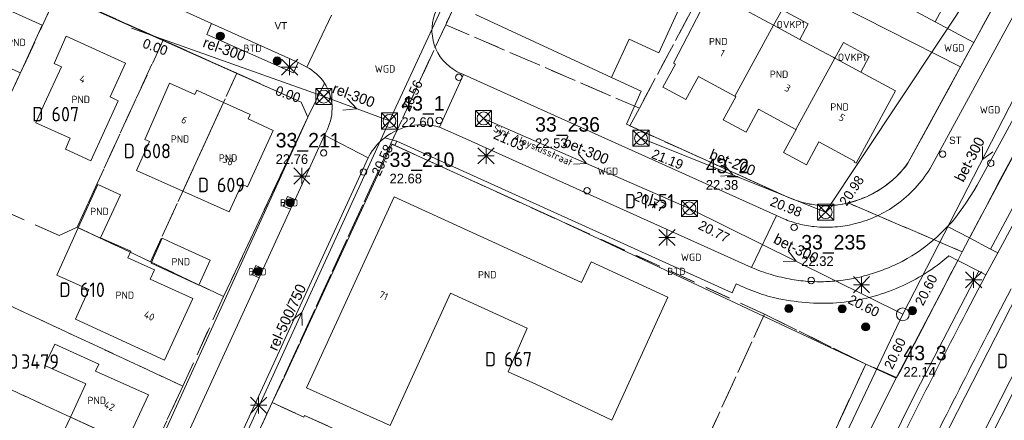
# Model space of a CAD drawing. Header units: metres. Extents: x 207644 to 210135, y 370459 to 373417.
# Tile 28 of 256: x 207996 to 208118, y 372210 to 372260. Entities that reach past the tile are written whole.
import ezdxf
from ezdxf.enums import TextEntityAlignment as Align

# ---------------------------------------------------------------- set-up
doc = ezdxf.new("R2010")
doc.units = ezdxf.units.M
doc.linetypes.add('HIDDEN2', pattern=[4.7625, 3.175, -1.5875])
for name, color, linetype in [('BTD', 7, 'Continuous'), ('combi_kolk', 7, 'Continuous'), ('CON_BxH200x200mm', 7, 'Continuous'), ('CON_BxH300x300mm', 7, 'Continuous'), ('CON_BxH500x750mm', 7, 'Continuous'), ('DMM_BxH200x200mm', 7, 'Continuous'), ('DMM_BxH300x300mm', 7, 'Continuous'), ('DMM_BxH500x750mm', 7, 'Continuous'), ('GB', 1, 'Continuous'), ('GB07', 1, 'Continuous'), ('GB11', 1, 'Continuous'), ('INV_BxH200x200mm', 7, 'Continuous'), ('INV_BxH300x300mm', 7, 'Continuous'), ('INV_BxH500x750mm', 7, 'Continuous'), ('KAD_perceelnummer', 212, 'Continuous'), ('KAD_sectie', 212, 'Continuous'), ('KAD_Vastgesteld_Perceel', 212, 'Continuous'), ('KO_INSPECTIE', 7, 'Continuous'), ('NAR', 7, 'Continuous'), ('NLV_inspectieput', 7, 'Continuous'), ('NNR_inspectieput', 7, 'Continuous'), ('NOD_inspectieput', 7, 'Continuous'), ('ORL', 7, 'Continuous'), ('OVKP1', 7, 'Continuous'), ('PIJL', 7, 'Continuous'), ('PND', 7, 'Continuous'), ('trottoirkolk', 7, 'Continuous'), ('WGD', 7, 'Continuous')]:
    doc.layers.add(name, color=color, linetype=linetype)
for name, color, linetype, lineweight in [('GMV', 7, 'Continuous', 25), ('GP1', 7, 'Continuous', 30), ('Q21_lantaarnpaal', 1, 'Continuous', 0), ('Q26_boom', 72, 'Continuous', 0), ('Q28_rioolput', 153, 'Continuous', 0)]:
    doc.layers.add(name, color=color, linetype=linetype, lineweight=lineweight)
doc.styles.add('ISO', font='isocpeur.ttf', dxfattribs={"height": 1})
doc.styles.add('ISOCP', font='ISOCP.shx', dxfattribs={"height": 1.8})

# ---------------------------------------------------------------- blocks, each defined once
blk = doc.blocks.new('ACMAP_ANN_TEMPLATE_Vastgesteld_Perceelnummer')
at = {"layer": 'KAD_perceelnummer', "style": 'ISOCP'}
blk.add_attdef('Perceelnummer', text='', height=1.8, dxfattribs=at).set_placement((0, 0), align=Align.MIDDLE)
at = {"layer": 'KAD_sectie', "style": 'ISOCP'}
blk.add_attdef('sectie', text='', height=1.8, dxfattribs=at).set_placement((-2.7, 0), align=Align.MIDDLE_RIGHT)
blk = doc.blocks.new('Q21')
for p, q in [((-1, 1), (0, 0)), ((-1, 0), (0, 0)), ((-1, -1), (0, 0)), ((0, 1), (0, 0)), ((0, 0), (1, 1)), ((0, 0), (1, 0)), ((0, 0), (0, -1)), ((0, 0), (1, -1))]:
    blk.add_line(p, q)
blk = doc.blocks.new('Q28')
at = {"linetype": 'Continuous'}
for p, q in [((-1, -1), (1, 1)), ((-1, 1), (1, -1))]:
    blk.add_line(p, q, dxfattribs=at)
blk.add_lwpolyline([(1, 1), (1, -1), (-1, -1), (-1, 1)], close=True)
blk = doc.blocks.new('Q26')
blk.add_hatch(color=256).paths.add_polyline_path([(-0.45, -0.01, 1), (0.55, -0.01, 1)])
blk.add_circle((0.05, -0.01), 0.5)

msp = doc.modelspace()

# ---------------------------------------------------------------- linework, layer by layer
at = {"layer": 'combi_kolk', "color": 253, "lineweight": 13}
for centre in [(208050.52, 372252.38), (208110.44, 372242.86), (208092.05, 372233.78)]:
    msp.add_circle(centre, 0.4, dxfattribs=at)
at = {"layer": 'CON_BxH200x200mm', "color": 253, "linetype": 'Continuous', "lineweight": 13}
msp.add_lwpolyline([(208095.94, 372235.66), (208073.08, 372244.82)], dxfattribs=at)
at = {"layer": 'CON_BxH300x300mm', "color": 253, "linetype": 'Continuous', "lineweight": 13}
for points in [[(208137.75, 372298.66), (208095.94, 372235.66)], [(208105.5, 372223), (208125.22, 372261.4)], [(208033.79, 372249.99), (208009.961, 372258.461)], [(208041.93, 372246.97), (208033.79, 372249.99)], [(208053.58, 372247.28), (208079.07, 372236.13)], [(208079.07, 372236.13), (208105.5, 372223)], [(208105.5, 372223), (208087, 372184)]]:
    msp.add_lwpolyline(points, dxfattribs=at)
at = {"layer": 'CON_BxH500x750mm', "color": 253, "linetype": 'Continuous', "lineweight": 13}
for points in [[(208058.39, 372282.56), (208041.93, 372246.97)], [(208041.93, 372246.97), (208020.2, 372199.47)]]:
    msp.add_lwpolyline(points, dxfattribs=at)
at = {"layer": 'GB', "color": 253, "linetype": 'Continuous', "lineweight": 13}
for points in [[(208109.493, 372259.268), (208126.531, 372290.756)], [(208098.013, 372265.472), (208109.493, 372259.268)], [(208077.119, 372254.137), (208081.685, 372263.02)], [(207995.219, 372260.481), (207998.892, 372258.832)], [(208085.303, 372261.078), (208089.49, 372258.829)], [(208069.428, 372252.349), (208052.571, 372260.161)], [(207998.892, 372258.832), (207996.241, 372252.929)], [(208089.49, 372258.829), (208092.748, 372257.081)], [(208000.378, 372254.108), (208001.892, 372257.463)], [(208001.892, 372257.463), (208009.243, 372254.146)], [(208071.613, 372257.094), (208069.602, 372252.726)], [(208096.862, 372254.872), (208092.748, 372257.081)], [(208097.078, 372254.756), (208096.862, 372254.872)], [(208097.078, 372254.756), (208100.317, 372253.017)], [(207999.195, 372249.129), (208001.299, 372253.693)], [(208001.299, 372253.693), (208000.378, 372254.108)], [(208009.243, 372254.146), (208007.311, 372249.944)], [(208075.792, 372251.159), (208077.347, 372254.013)], [(208077.347, 372254.013), (208077.119, 372254.137)], [(208100.317, 372253.017), (208104.597, 372250.719)], [(208069.602, 372252.726), (208069.428, 372252.349)], [(208080.188, 372252.464), (208078.633, 372249.611)], [(208084.676, 372250.032), (208080.188, 372252.464)], [(208014.682, 372251.644), (208011.606, 372244.676)], [(208017.804, 372250.232), (208014.682, 372251.644)], [(208018.052, 372250.778), (208017.804, 372250.232)], [(208021.383, 372249.267), (208018.052, 372250.778)], [(208076.123, 372250.978), (208075.792, 372251.159)], [(208078.633, 372249.611), (208076.123, 372250.978)], [(208104.597, 372250.719), (208099.74, 372241.726)], [(208008.331, 372249.475), (208004.951, 372242.043)], [(208007.311, 372249.944), (208008.331, 372249.475)], [(208083.272, 372247.096), (208084.814, 372249.957)], [(208084.814, 372249.957), (208084.676, 372250.032)], [(208021.383, 372249.267), (208024.664, 372247.778)], [(208087.64, 372248.434), (208086.099, 372245.573)], [(208092.235, 372245.929), (208087.64, 372248.434)], [(208024.664, 372247.778), (208024.416, 372247.232)], [(208024.416, 372247.232), (208027.52, 372245.802)], [(208086.099, 372245.573), (208083.272, 372247.096)], [(208027.52, 372245.802), (208024.345, 372238.808)], [(208090.734, 372243.045), (208092.274, 372245.908)], [(208092.274, 372245.908), (208092.235, 372245.929)], [(208001.778, 372243.476), (208002.393, 372244.826)], [(208011.606, 372244.676), (208012.199, 372244.408)], [(208004.951, 372242.043), (208001.778, 372243.476)], [(208012.199, 372244.408), (208010.577, 372240.817)], [(208095.112, 372244.381), (208093.573, 372241.519)], [(208099.506, 372241.966), (208095.112, 372244.381)], [(208093.573, 372241.519), (208090.734, 372243.045)], [(208010.577, 372240.817), (208016.337, 372238.247)], [(208099.458, 372241.879), (208099.506, 372241.966)], [(208099.74, 372241.726), (208099.458, 372241.879)], [(208003.385, 372233.725), (208005.814, 372239.109)], [(208005.814, 372239.109), (208008.616, 372237.812)], [(208023.644, 372239.127), (208022.081, 372235.685)], [(208024.345, 372238.808), (208023.644, 372239.127)], [(208008.616, 372237.812), (208006.144, 372232.498)], [(208022.081, 372235.685), (208016.337, 372238.247)], [(208031.645, 372213.866), (208042.489, 372237.542)], [(208042.489, 372237.542), (208065.715, 372226.94)], [(208003.385, 372233.725), (208000.742, 372227.867)], [(208009.882, 372230.829), (208006.144, 372232.498)], [(208015.185, 372231.783), (208013.754, 372232.438)], [(208019.732, 372229.703), (208015.185, 372231.783)], [(208009.506, 372230.019), (208009.882, 372230.829)], [(208012.827, 372228.498), (208009.506, 372230.019)], [(208012.423, 372229.329), (208018.326, 372226.63)], [(208018.326, 372226.63), (208019.732, 372229.703)], [(208065.715, 372226.94), (208066.89, 372229.492)], [(208066.89, 372229.492), (208076.418, 372225.141)], [(208012.296, 372227.356), (208012.827, 372228.498)], [(208017.552, 372224.938), (208012.296, 372227.356)], [(208014.071, 372217.325), (208017.552, 372224.938)], [(208049.488, 372225.623), (208042.008, 372209.2)], [(208058.981, 372221.271), (208049.488, 372225.623)], [(208076.418, 372225.141), (208069.448, 372209.878)], [(208003.037, 372222.382), (208014.071, 372217.325)], [(208000.459, 372219.293), (207999.249, 372216.667)], [(208005.925, 372216.826), (208000.459, 372219.293)], [(207999.249, 372216.667), (208004.309, 372214.38)], [(208005.532, 372215.968), (208005.925, 372216.826)], [(208012.086, 372213.031), (208005.532, 372215.968)], [(208060.07, 372214.325), (208056.641, 372215.87)], [(208004.309, 372214.38), (208002.401, 372210.251)], [(208069.448, 372209.878), (208060.07, 372214.325)], [(208009.322, 372207.052), (208012.086, 372213.031)], [(208042.008, 372209.2), (208031.645, 372213.866)], [(208027.391, 372212.053), (208024.641, 372206.06)], [(208031.299, 372210.259), (208027.391, 372212.053)], [(208031.395, 372210.468), (208031.299, 372210.259)], [(208041.253, 372205.989), (208031.395, 372210.468)], [(208000.487, 372206.109), (208002.401, 372210.251)]]:
    msp.add_lwpolyline(points, dxfattribs=at)
at = {"layer": 'GB07', "color": 253, "linetype": 'Continuous', "lineweight": 13}
for points in [[(208084.676, 372250.032), (208089.49, 372258.829)], [(208097.078, 372254.756), (208092.235, 372245.929)], [(208021.383, 372249.267), (208016.337, 372238.247)], [(208003.385, 372233.725), (208006.115, 372232.436)], [(208006.115, 372232.436), (208006.144, 372232.498)], [(208009.322, 372207.052), (208002.401, 372210.251)]]:
    msp.add_lwpolyline(points, dxfattribs=at)
at = {"layer": 'GB11', "color": 253, "linetype": 'Continuous', "lineweight": 13}
for points in [[(208078.22, 372261.8), (208075.277, 372255.407)], [(208075.277, 372255.407), (208071.613, 372257.094)], [(207996.241, 372252.929), (207992.561, 372254.56)], [(207998.123, 372246.75), (207999.195, 372249.129)], [(208002.393, 372244.826), (207998.123, 372246.75)], [(208013.754, 372232.438), (208012.423, 372229.329)], [(208000.742, 372227.867), (208004.683, 372226.086)], [(208004.683, 372226.086), (208003.037, 372222.382)], [(208056.641, 372215.87), (208058.981, 372221.271)]]:
    msp.add_lwpolyline(points, dxfattribs=at)
at = {"layer": 'GMV', "color": 253, "linetype": 'Continuous', "lineweight": 13}
for points in [[(208108.875, 372241.089), (208140.479, 372299.127)], [(208145.846, 372296.205), (208114.711, 372239.023)], [(208114.29, 372256.676), (208133.764, 372292.369)], [(208000, 372263.195), (208030.969, 372249.307)], [(208094.715, 372262.811), (208112.649, 372253.669)], [(208019.893, 372259.061), (208015.438, 372261.081)], [(208031.672, 372253.642), (208034.722, 372260.092)], [(208109.493, 372259.268), (208114.29, 372256.676)], [(208019.296, 372257.695), (208019.893, 372259.061)], [(208030.613, 372254.211), (208019.893, 372259.061)], [(208030.039, 372252.935), (208019.296, 372257.695)], [(208112.649, 372253.669), (208114.29, 372256.676)], [(208030.613, 372254.211), (208030.039, 372252.935)], [(208031.672, 372253.642), (208030.613, 372254.211)], [(208130.263, 372254.84), (208117.25, 372230.618)], [(208051.077, 372252.733), (208050.316, 372253.077)], [(208106.184, 372241.819), (208112.649, 372253.669)], [(208048.126, 372246.199), (208051.077, 372252.733)], [(208051.077, 372252.733), (208089.839, 372235.228)], [(208069.428, 372252.349), (208073.11, 372250.643)], [(208031.816, 372247.425), (208033.872, 372251.657)], [(208073.11, 372250.643), (208071.277, 372246.554)], [(208126.362, 372249.691), (208116.365, 372231.084)], [(208030.969, 372249.307), (208031.816, 372247.425)], [(208031.816, 372247.425), (208008.736, 372196.596)], [(208121.996, 372247.842), (208113.745, 372232.462)], [(208033.885, 372245.195), (208034.226, 372245.938)], [(208048.126, 372246.199), (208051.305, 372244.809)], [(208071.277, 372246.554), (208089, 372238.55)], [(208030.225, 372237.214), (208033.885, 372245.195)], [(208033.885, 372245.195), (208039.285, 372242.376)], [(208042.844, 372244.442), (208041.327, 372244.893)], [(208051.305, 372244.809), (208086.772, 372228.805)], [(208042.199, 372244.057), (208028.868, 372215.171)], [(208042.596, 372243.93), (208042.199, 372244.057)], [(208042.596, 372243.93), (208042.844, 372244.442)], [(208062.469, 372234.881), (208042.596, 372243.93)], [(208042.844, 372244.442), (208084.351, 372225.669)], [(207997.66, 372151.728), (208039.285, 372242.376)], [(208039.285, 372242.376), (208039.402, 372242.63)], [(208089, 372238.55), (208091.353, 372237.495)], [(208114.711, 372239.023), (208114.296, 372238.306)], [(208028.748, 372236.409), (208029.296, 372237.619)], [(208029.296, 372237.619), (208030.225, 372237.214)], [(208029.679, 372236.023), (208030.225, 372237.214)], [(208113.859, 372237.602), (208113.405, 372236.909)], [(208114.296, 372238.306), (208113.859, 372237.602)], [(208026.29, 372228.631), (208029.679, 372236.023)], [(208029.679, 372236.023), (208028.748, 372236.409)], [(208112.932, 372236.229), (208112.499, 372235.635)], [(208113.405, 372236.909), (208112.932, 372236.229)], [(208096.427, 372218.917), (208062.469, 372234.881)], [(208086.772, 372228.805), (208089.839, 372235.228)], [(208089.839, 372235.228), (208090.767, 372234.824)], [(208112.056, 372235.048), (208111.594, 372234.476)], [(208112.499, 372235.635), (208112.056, 372235.048)], [(208111.054, 372233.877), (208110.393, 372233.208)], [(208111.594, 372234.476), (208111.054, 372233.877)], [(208111.054, 372233.877), (208113.745, 372232.462)], [(208109.705, 372232.566), (208108.966, 372231.929)], [(208110.393, 372233.208), (208109.705, 372232.566)], [(208113.745, 372232.462), (208116.365, 372231.084)], [(208108.205, 372231.318), (208107.688, 372230.934)], [(208108.966, 372231.929), (208108.205, 372231.318)], [(208117.25, 372230.618), (208116.365, 372231.084)], [(208106.057, 372229.9), (208105.401, 372229.535)], [(208106.611, 372230.229), (208106.057, 372229.9)], [(208107.155, 372230.573), (208106.611, 372230.229)], [(208107.688, 372230.934), (208107.155, 372230.573)], [(208111.211, 372230.252), (208112.314, 372229.68)], [(208117.25, 372230.618), (208115.793, 372227.874)], [(208024.867, 372227.917), (208025.37, 372229.036)], [(208025.37, 372229.036), (208026.29, 372228.631)], [(208025.783, 372227.526), (208026.29, 372228.631)], [(208105.401, 372229.535), (208104.47, 372229.099)], [(208112.314, 372229.68), (208104.713, 372215.151)], [(208112.314, 372229.68), (208114.905, 372228.335)], [(208015.405, 372204.894), (208025.783, 372227.526)], [(208025.783, 372227.526), (208024.867, 372227.917)], [(208107.144, 372213.377), (208114.905, 372228.335)], [(208115.793, 372227.874), (208113.354, 372223.215)], [(208115.793, 372227.874), (208114.905, 372228.335)], [(208084.351, 372225.669), (208084.848, 372226.792)], [(208108.514, 372203.585), (208119.807, 372225.672)], [(208116.74, 372221.967), (208118.922, 372226.138)], [(208123.374, 372223.794), (208114.199, 372205.788)], [(208124.259, 372223.328), (208116.012, 372207.119)], [(208100.919, 372216.836), (208096.427, 372218.917)], [(208071.97, 372154.276), (208100.919, 372216.836)], [(208100.919, 372216.836), (208104.683, 372215.091)], [(208028.868, 372215.171), (208027.391, 372212.053)], [(208100.769, 372207.278), (208104.683, 372215.091)], [(208104.713, 372215.151), (208104.683, 372215.091)], [(208096.201, 372191.24), (208107.144, 372213.377)]]:
    msp.add_lwpolyline(points, dxfattribs=at)
for points in [[(208047.76, 372260.779, 0.4051125), (208050.316, 372253.077)], [(208033.872, 372251.657, 0.1297381), (208031.672, 372253.642)], [(208033.872, 372251.657, -0.2643755), (208034.226, 372245.938)], [(208048.126, 372246.199, 0.2432517), (208041.327, 372244.893)], [(208041.327, 372244.893, 0.0993396), (208039.402, 372242.63)], [(208104.786, 372240.157, 0.0418568), (208106.184, 372241.819)], [(208107.02, 372238.632, 0.0519076), (208108.875, 372241.089)], [(208103.118, 372238.766, 0.0461003), (208104.786, 372240.157)], [(208101.002, 372237.581, 0.0457764), (208103.118, 372238.766)], [(208104.715, 372236.591, 0.0478791), (208107.02, 372238.632)], [(208091.353, 372237.495, 0.037422), (208093.062, 372236.877)], [(208098.708, 372236.794, 0.0449886), (208101.002, 372237.581)], [(208093.062, 372236.877, 0.0431546), (208094.849, 372236.544)], [(208094.849, 372236.544, 0.0407252), (208096.789, 372236.503)], [(208096.789, 372236.503, 0.0473588), (208098.708, 372236.794)], [(208102.283, 372235.173, 0.0509333), (208104.715, 372236.591)], [(208090.767, 372234.824, 0.0326152), (208092.614, 372234.202)], [(208099.629, 372234.235, 0.0438263), (208102.283, 372235.173)], [(208092.614, 372234.202, 0.0442925), (208094.533, 372233.863)], [(208094.533, 372233.863, 0.0382253), (208097.097, 372233.831)], [(208097.097, 372233.831, 0.0474458), (208099.629, 372234.235)], [(208108.277, 372228.062, 0.0382386), (208111.211, 372230.252)], [(208089.225, 372227.915, -0.0326098), (208086.772, 372228.805)], [(208104.47, 372229.099, -0.0237575), (208102.493, 372228.296)], [(208091.766, 372227.322, -0.0279793), (208089.225, 372227.915)], [(208100.448, 372227.684, -0.0240266), (208098.359, 372227.266)], [(208102.493, 372228.296, -0.0253524), (208100.448, 372227.684)], [(208105.042, 372226.35, 0.0389898), (208108.277, 372228.062)], [(208084.848, 372226.792, 0.0272046), (208087.443, 372225.691)], [(208093.995, 372227.068, -0.0295834), (208091.766, 372227.322)], [(208096.239, 372227.058, -0.0240637), (208093.995, 372227.068)], [(208098.359, 372227.266, -0.0264383), (208096.239, 372227.058)], [(208101.487, 372225.128, 0.0387808), (208105.042, 372226.35)], [(208087.443, 372225.691, 0.0379498), (208090.158, 372224.93)], [(208097.786, 372224.473, 0.0402886), (208101.487, 372225.128)], [(208090.158, 372224.93, 0.0331867), (208093.955, 372224.42)], [(208093.955, 372224.42, 0.0420284), (208097.786, 372224.473)], [(208113.354, 372223.215, 0.0079735), (208101.312, 372199.387)], [(208104.459, 372197.691, -0.0040111), (208116.74, 372221.967)]]:
    msp.add_lwpolyline(points, format="xyb", dxfattribs=at)
at = {"layer": 'GP1', "color": 253, "linetype": 'Continuous', "lineweight": 13}
for points in [[(208089.49, 372258.829), (208090.545, 372260.757)], [(208090.545, 372260.757), (208093.787, 372259.016)], [(208093.787, 372259.016), (208092.748, 372257.081)], [(208097.078, 372254.756), (208098.147, 372256.704)], [(208098.147, 372256.704), (208101.352, 372254.945)], [(208101.352, 372254.945), (208100.317, 372253.017)]]:
    msp.add_lwpolyline(points, dxfattribs=at)
at = {"layer": 'KAD_Vastgesteld_Perceel', "color": 253, "linetype": 'HIDDEN2', "lineweight": 13}
for points in [[(208221.907, 372431.51), (208117.576, 372239.717), (208113.76, 372232.49), (208113.684, 372232.324), (208112.868, 372230.75), (208098.714, 372236.806), (208099.493, 372237.015), (208100.256, 372237.274), (208101.002, 372237.581), (208101.731, 372237.933), (208102.437, 372238.328), (208103.118, 372238.766), (208103.702, 372239.195), (208104.259, 372239.659), (208104.786, 372240.157), (208105.283, 372240.685), (208105.749, 372241.239), (208106.184, 372241.819), (208134.368, 372293.476)], [(208100.947, 372207.635), (208104.713, 372215.151), (208105.245, 372216.073), (208105.735, 372217.019), (208112.312, 372229.676), (208112.868, 372230.75), (208113.684, 372232.324), (208113.76, 372232.49), (208117.576, 372239.717), (208221.907, 372431.51)], [(208087.649, 372343.022), (208086.521, 372340.578), (208083.774, 372334.629), (208081.187, 372329.024), (208077.316, 372320.637), (208077.039, 372320.001), (208073.906, 372313.203), (208073.72, 372312.782), (208073.662, 372312.65), (208073.735, 372312.617), (208070.61, 372305.844), (208067.824, 372299.806), (208064.94, 372293.555), (208062.636, 372288.514), (208060.25, 372283.271), (208059.849, 372282.384), (208059.74, 372282.148), (208056.976, 372276.151), (208056.377, 372274.972), (208048.884, 372258.902), (208042.106, 372244.171), (208027.391, 372212.053), (208027.391, 372212.053), (208024.641, 372206.06)], [(208134.368, 372293.476), (208106.184, 372241.819), (208106.184, 372241.819), (208105.749, 372241.239), (208105.283, 372240.685), (208104.786, 372240.157), (208104.259, 372239.659), (208103.702, 372239.195), (208103.118, 372238.766), (208102.437, 372238.328), (208101.731, 372237.933), (208101.002, 372237.581), (208100.256, 372237.274), (208099.493, 372237.015), (208098.714, 372236.806), (208098.08, 372236.661), (208097.437, 372236.56), (208096.789, 372236.503), (208095.818, 372236.485), (208094.849, 372236.544), (208093.949, 372236.673), (208093.062, 372236.877), (208092.196, 372237.153), (208091.353, 372237.495), (208088.959, 372238.566), (208071.706, 372246.359), (208072.87, 372248.543), (208081.563, 372264.853)], [(208012.411, 372205.625), (208016.324, 372214.102), (208021.373, 372225.196), (208031.816, 372247.425), (208030.969, 372249.307), (208023.034, 372252.872), (208013.876, 372256.986), (208000.792, 372262.864), (207976.51, 372273.772)], [(208071.97, 372154.276), (208100.919, 372216.836), (208104.713, 372215.151), (208100.947, 372207.635)]]:
    msp.add_lwpolyline(points, dxfattribs=at)
for points in [[(207959.656, 372254.908), (207969.091, 372275.559), (207971.001, 372276.299), (207976.51, 372273.772), (208000.792, 372262.864), (207990.692, 372240.887), (207959.656, 372254.908)], [(208056.377, 372274.972), (208065.022, 372270.887), (208065.712, 372272.327), (208068.015, 372271.259), (208067.973, 372271.171), (208081.169, 372265.052), (208081.563, 372264.853), (208072.87, 372248.543), (208048.884, 372258.902), (208056.377, 372274.972)], [(207989.35, 372237.985), (207990.692, 372240.887), (208000.792, 372262.864), (208013.876, 372256.986), (208003.24, 372233.794), (208001.004, 372232.767), (207989.35, 372237.985)], [(208098.714, 372236.806), (208112.868, 372230.75), (208112.312, 372229.676), (208105.735, 372217.019), (208105.245, 372216.073), (208104.713, 372215.151), (208100.919, 372216.836), (208088.381, 372223.013), (208042.106, 372244.171), (208048.884, 372258.902), (208072.87, 372248.543), (208071.706, 372246.359), (208088.959, 372238.566), (208091.353, 372237.495), (208092.196, 372237.153), (208093.062, 372236.877), (208093.949, 372236.673), (208094.849, 372236.544), (208095.818, 372236.485), (208096.789, 372236.503), (208097.437, 372236.56), (208098.08, 372236.661), (208098.714, 372236.806)], [(208012.332, 372229.5), (208003.24, 372233.794), (208013.876, 372256.986), (208023.034, 372252.872), (208012.332, 372229.5)], [(208031.816, 372247.425), (208021.373, 372225.196), (208012.332, 372229.5), (208023.034, 372252.872), (208030.969, 372249.307), (208031.816, 372247.425)], [(208073.577, 372190.705), (208059.99, 372196.983), (208059.593, 372197.166), (208041.122, 372205.701), (208041.253, 372205.989), (208031.395, 372210.468), (208031.299, 372210.259), (208027.391, 372212.053), (208042.106, 372244.171), (208088.381, 372223.013), (208073.577, 372190.705)], [(208021.373, 372225.196), (208016.324, 372214.102), (207985.039, 372228.659), (207986.784, 372232.436), (207989.35, 372237.985), (208001.004, 372232.767), (208003.24, 372233.794), (208012.332, 372229.5), (208021.373, 372225.196)], [(208012.411, 372205.625), (207981.089, 372220.11), (207981.509, 372221.019), (207984.164, 372226.767), (207985.039, 372228.659), (208016.324, 372214.102), (208012.411, 372205.625)], [(208068.305, 372156.001), (208059.425, 372160.138), (208073.577, 372190.705), (208088.381, 372223.013), (208100.919, 372216.836), (208071.97, 372154.276), (208068.305, 372156.001)], [(208008.434, 372197.007), (208003.948, 372199.061), (207997.738, 372201.993), (207991.333, 372204.947), (207977.129, 372211.545), (207978.849, 372215.265), (207981.089, 372220.11), (208012.411, 372205.625), (208008.434, 372197.007)], [(208021.105, 372137.865), (208005.768, 372144.761), (207998.127, 372148.286), (208006.842, 372167.364), (208013.444, 372181.681), (208024.641, 372206.06), (208027.391, 372212.053), (208031.299, 372210.259), (208031.395, 372210.468), (208041.253, 372205.989), (208041.122, 372205.701), (208059.593, 372197.166), (208030.5, 372133.504), (208021.105, 372137.865)]]:
    msp.add_lwpolyline(points, close=True, dxfattribs=at)
at = {"layer": 'NOD_inspectieput', "color": 253, "lineweight": 13}
for centre in [(208033.79, 372249.99), (208041.93, 372246.97), (208053.58, 372247.28), (208073.08, 372244.82), (208079.07, 372236.13), (208095.94, 372235.66), (208105.5, 372223)]:
    msp.add_circle(centre, 0.8, dxfattribs=at)
at = {"layer": 'PIJL', "color": 253, "lineweight": 13}
for points in [[(208036.67, 372249.75), (208037.86, 372248.48), (208036.13, 372248.29)], [(208115.38, 372243.81), (208115.36, 372242.2), (208116.66, 372243.15)], [(208065.29, 372242.94), (208066.33, 372241.71), (208064.72, 372241.62)], [(208083.44, 372241.44), (208084.51, 372240.24), (208082.91, 372240.11)], [(208091.32, 372230.85), (208092.29, 372229.57), (208090.68, 372229.56)], [(208029.81, 372222.21), (208031.07, 372223.22), (208031.12, 372221.61)]]:
    msp.add_lwpolyline(points, dxfattribs=at)
at = {"layer": 'trottoirkolk', "color": 253, "lineweight": 13}
for centre in [(208048.08, 372247.04), (208033.77, 372243), (208116.39, 372241.74), (208038.7, 372240.64), (208066.39, 372238.32), (208094.16, 372227.19)]:
    msp.add_circle(centre, 0.4, dxfattribs=at)

# ---------------------------------------------------------------- block references
at = {"layer": 'KAD_Vastgesteld_Perceel', "color": 253, "linetype": 'HIDDEN2', "lineweight": 13}
ref = msp.add_blockref('ACMAP_ANN_TEMPLATE_Vastgesteld_Perceelnummer', (208001.773, 372247.816), dxfattribs=at)
ref.add_attrib('Perceelnummer', '607', dxfattribs={"layer": 'KAD_perceelnummer', "lineweight": 13, "height": 1.8, "style": 'ISOCP'}).set_placement((208001.773, 372247.816), align=Align.MIDDLE)
ref.add_attrib('sectie', 'D', dxfattribs={"layer": 'KAD_sectie', "lineweight": 13, "height": 1.8, "style": 'ISOCP'}).set_placement((207999.073, 372247.816), align=Align.MIDDLE_RIGHT)
ref = msp.add_blockref('ACMAP_ANN_TEMPLATE_Vastgesteld_Perceelnummer', (208013.099, 372243.243), dxfattribs=at)
ref.add_attrib('Perceelnummer', '608', dxfattribs={"layer": 'KAD_perceelnummer', "lineweight": 13, "height": 1.8, "style": 'ISOCP'}).set_placement((208013.099, 372243.243), align=Align.MIDDLE)
ref.add_attrib('sectie', 'D', dxfattribs={"layer": 'KAD_sectie', "lineweight": 13, "height": 1.8, "style": 'ISOCP'}).set_placement((208010.399, 372243.243), align=Align.MIDDLE_RIGHT)
ref = msp.add_blockref('ACMAP_ANN_TEMPLATE_Vastgesteld_Perceelnummer', (208022.286, 372239.034), dxfattribs=at)
ref.add_attrib('Perceelnummer', '609', dxfattribs={"layer": 'KAD_perceelnummer', "lineweight": 13, "height": 1.8, "style": 'ISOCP'}).set_placement((208022.286, 372239.034), align=Align.MIDDLE)
ref.add_attrib('sectie', 'D', dxfattribs={"layer": 'KAD_sectie', "lineweight": 13, "height": 1.8, "style": 'ISOCP'}).set_placement((208019.586, 372239.034), align=Align.MIDDLE_RIGHT)
ref = msp.add_blockref('ACMAP_ANN_TEMPLATE_Vastgesteld_Perceelnummer', (208075.162, 372237.027), dxfattribs=at)
ref.add_attrib('Perceelnummer', '1451', dxfattribs={"layer": 'KAD_perceelnummer', "lineweight": 13, "height": 1.8, "style": 'ISOCP'}).set_placement((208075.162, 372237.027), align=Align.MIDDLE)
ref.add_attrib('sectie', 'D', dxfattribs={"layer": 'KAD_sectie', "lineweight": 13, "height": 1.8, "style": 'ISOCP'}).set_placement((208072.462, 372237.027), align=Align.MIDDLE_RIGHT)
ref = msp.add_blockref('ACMAP_ANN_TEMPLATE_Vastgesteld_Perceelnummer', (208005.126, 372226.044), dxfattribs=at)
ref.add_attrib('Perceelnummer', '610', dxfattribs={"layer": 'KAD_perceelnummer', "lineweight": 13, "height": 1.8, "style": 'ISOCP'}).set_placement((208005.126, 372226.044), align=Align.MIDDLE)
ref.add_attrib('sectie', 'D', dxfattribs={"layer": 'KAD_sectie', "lineweight": 13, "height": 1.8, "style": 'ISOCP'}).set_placement((208002.426, 372226.044), align=Align.MIDDLE_RIGHT)
ref = msp.add_blockref('ACMAP_ANN_TEMPLATE_Vastgesteld_Perceelnummer', (207998.649, 372217.142), dxfattribs=at)
ref.add_attrib('Perceelnummer', '3479', dxfattribs={"layer": 'KAD_perceelnummer', "lineweight": 13, "height": 1.8, "style": 'ISOCP'}).set_placement((207998.649, 372217.142), align=Align.MIDDLE)
ref.add_attrib('sectie', 'D', dxfattribs={"layer": 'KAD_sectie', "lineweight": 13, "height": 1.8, "style": 'ISOCP'}).set_placement((207995.949, 372217.142), align=Align.MIDDLE_RIGHT)
ref = msp.add_blockref('ACMAP_ANN_TEMPLATE_Vastgesteld_Perceelnummer', (208057.842, 372217.438), dxfattribs=at)
ref.add_attrib('Perceelnummer', '667', dxfattribs={"layer": 'KAD_perceelnummer', "lineweight": 13, "height": 1.8, "style": 'ISOCP'}).set_placement((208057.842, 372217.438), align=Align.MIDDLE)
ref.add_attrib('sectie', 'D', dxfattribs={"layer": 'KAD_sectie', "lineweight": 13, "height": 1.8, "style": 'ISOCP'}).set_placement((208055.142, 372217.438), align=Align.MIDDLE_RIGHT)
ref = msp.add_blockref('ACMAP_ANN_TEMPLATE_Vastgesteld_Perceelnummer', (208121.232, 372217.218), dxfattribs=at)
ref.add_attrib('Perceelnummer', '3507', dxfattribs={"layer": 'KAD_perceelnummer', "lineweight": 13, "height": 1.8, "style": 'ISOCP'}).set_placement((208121.232, 372217.218), align=Align.MIDDLE)
ref.add_attrib('sectie', 'D', dxfattribs={"layer": 'KAD_sectie', "lineweight": 13, "height": 1.8, "style": 'ISOCP'}).set_placement((208118.532, 372217.218), align=Align.MIDDLE_RIGHT)
at = {"layer": 'Q21_lantaarnpaal', "color": 253}
for p in [(208029.559, 372253.641), (208053.879, 372242.653), (208031.07, 372240.136), (208076.289, 372232.525), (208100.378, 372226.668), (208114.273, 372227.263), (208025.716, 372211.718)]:
    msp.add_blockref('Q21', p, dxfattribs=at)
at = {"layer": 'Q26_boom', "color": 253}
for p in [(208020.924, 372257.5), (208027.968, 372254.422), (208029.585, 372236.821), (208025.598, 372228.324), (208091.331, 372223.718), (208097.932, 372223.698), (208106.639, 372223.46), (208100.855, 372221.445)]:
    msp.add_blockref('Q26', p, dxfattribs=at)
at = {"layer": 'Q28_rioolput', "color": 253}
for p in [(208033.787, 372249.988), (208053.575, 372247.284), (208041.927, 372246.968), (208073.082, 372244.823), (208079.074, 372236.125), (208095.944, 372235.655)]:
    msp.add_blockref('Q28', p, dxfattribs=at)

# ---------------------------------------------------------------- texts
at = {"layer": 'BTD', "color": 253, "linetype": 'Continuous', "lineweight": 13, "style": 'ISO'}
for p in [(208024.955, 372255.98), (208029.487, 372236.82), (208025.579, 372228.279), (208077.455, 372228.312)]:
    msp.add_text('BTD', height=0.9, dxfattribs=at).set_placement(p, align=Align.MIDDLE_CENTER)
at = {"layer": 'DMM_BxH200x200mm', "color": 253, "lineweight": 13}
msp.add_text('bet-200', height=1.3, rotation=338.16, dxfattribs=at).set_placement((208081.43, 372242.32))
at = {"layer": 'DMM_BxH300x300mm', "color": 253, "lineweight": 13}
for s, rotation, p in [('rel-300', 340.43, (208018.7, 372256.17)), ('rel-300', 339.64, (208034.72, 372250.48)), ('bet-300', 336.37, (208063.31, 372243.9)), ('bet-300', 62.82, (208113.01, 372239.29)), ('bet-300', 333.58, (208089.36, 372231.89))]:
    msp.add_text(s, height=1.3, rotation=rotation, dxfattribs=at).set_placement(p)
at = {"layer": 'DMM_BxH500x750mm', "color": 253, "lineweight": 13}
msp.add_text('rel-500/750', height=1.3, rotation=65.42, dxfattribs=at).set_placement((208027.98, 372218.36))
at = {"layer": 'INV_BxH200x200mm', "color": 253, "lineweight": 13}
for s, p in [('21.19', (208074.27, 372242.41)), ('20.98', (208088.96, 372236.52))]:
    msp.add_text(s, height=1.2, rotation=338.16, dxfattribs=at).set_placement(p)
at = {"layer": 'INV_BxH300x300mm', "color": 253, "lineweight": 13}
for s, rotation, p in [('0.00', 340.43, (208011.24, 372256.1)), ('0.00', 340.43, (208027.68, 372250.25)), ('21.03', 336.37, (208054.69, 372244.83)), ('20.98', 56.43, (208098.55, 372236.33)), ('20.77', 336.37, (208072.12, 372237.21)), ('20.77', 333.58, (208080.06, 372233.63)), ('20.60', 62.82, (208108.01, 372223.96)), ('20.60', 333.58, (208098.61, 372224.41)), ('20.60', 64.62, (208104.21, 372216.08))]:
    msp.add_text(s, height=1.2, rotation=rotation, dxfattribs=at).set_placement(p)
at = {"layer": 'INV_BxH500x750mm', "color": 253, "lineweight": 13}
for s, rotation, p in [('20.56', 65.18, (208044.4, 372248.03)), ('20.58', 65.42, (208040.74, 372240.04))]:
    msp.add_text(s, height=1.2, rotation=rotation, dxfattribs=at).set_placement(p)
at = {"layer": 'KO_INSPECTIE', "color": 253, "lineweight": 13}
for s, p in [('VT', (208027.7, 372258.32)), ('ST', (208111.24, 372244.12))]:
    msp.add_text(s, height=0.9, dxfattribs=at).set_placement(p)
at = {"layer": 'NAR', "color": 253, "linetype": 'Continuous', "lineweight": 13, "style": 'ISO'}
for s, rotation, p in [('1', 331.5, (208083.164, 372255.401)), ('4', 335.7, (208003.913, 372252.162)), ('3', 331.4, (208091.23, 372251.033)), ('6', 335.6, (208016.512, 372247.084)), ('5', 331.2, (208097.96, 372247.38)), ('38', 335.6, (208021.948, 372242.04)), ('71', 335.8, (208041.188, 372225.318)), ('40', 335.4, (208012.176, 372222.8)), ('42', 335.2, (208007.236, 372211.626))]:
    msp.add_text(s, height=0.9, rotation=rotation, dxfattribs=at).set_placement(p, align=Align.MIDDLE_CENTER)
at = {"layer": 'NLV_inspectieput', "color": 253, "lineweight": 13}
for s, p in [('22.60', (208043.4, 372246.22)), ('22.53', (208059.96, 372243.6)), ('22.76', (208027.83, 372241.64)), ('22.68', (208041.93, 372239.23)), ('22.38', (208081.1, 372238.44)), ('22.32', (208092.92, 372228.99)), ('22.14', (208105.58, 372215.26))]:
    msp.add_text(s, height=1.2, dxfattribs=at).set_placement(p)
at = {"layer": 'NNR_inspectieput', "color": 253, "lineweight": 13}
for s, p in [('43_1', (208043.4, 372248.26)), ('33_236', (208059.96, 372245.64)), ('33_211', (208027.83, 372243.68)), ('33_210', (208041.93, 372241.27)), ('43_2', (208081.1, 372240.48)), ('33_235', (208092.92, 372231.03)), ('43_3', (208105.58, 372217.3))]:
    msp.add_text(s, height=1.8, dxfattribs=at).set_placement(p)
at = {"layer": 'ORL', "color": 253, "linetype": 'Continuous', "lineweight": 13, "style": 'ISO'}
msp.add_text('Sint Aloysiusstraat', height=0.9, rotation=335.7, dxfattribs=at).set_placement((208059.699, 372243.942), align=Align.MIDDLE_CENTER)
at = {"layer": 'OVKP1', "color": 253, "linetype": 'Continuous', "lineweight": 13, "style": 'ISO'}
for p in [(208091.639, 372258.923), (208099.215, 372254.864)]:
    msp.add_text('OVKP1', height=0.9, dxfattribs=at).set_placement(p, align=Align.MIDDLE_CENTER)
at = {"layer": 'PND', "color": 253, "linetype": 'Continuous', "lineweight": 13, "style": 'ISO'}
for p in [(207995.727, 372256.705), (208082.641, 372256.821), (208090.175, 372252.757), (208003.683, 372249.636), (208097.666, 372248.709), (208015.98, 372244.732), (208021.929, 372242.386), (208006.001, 372235.756), (208016.078, 372229.517), (208054.032, 372227.907), (208009.147, 372225.37), (208005.668, 372212.324)]:
    msp.add_text('PND', height=0.9, dxfattribs=at).set_placement(p, align=Align.MIDDLE_CENTER)
at = {"layer": 'WGD', "color": 253, "linetype": 'Continuous', "lineweight": 13, "style": 'ISO'}
for p in [(208111.871, 372256.025), (208041.375, 372253.416), (208116.309, 372248.35), (208068.983, 372240.74), (208079.289, 372230.07)]:
    msp.add_text('WGD', height=0.9, dxfattribs=at).set_placement(p, align=Align.MIDDLE_CENTER)

doc.saveas('drawing.dxf')
